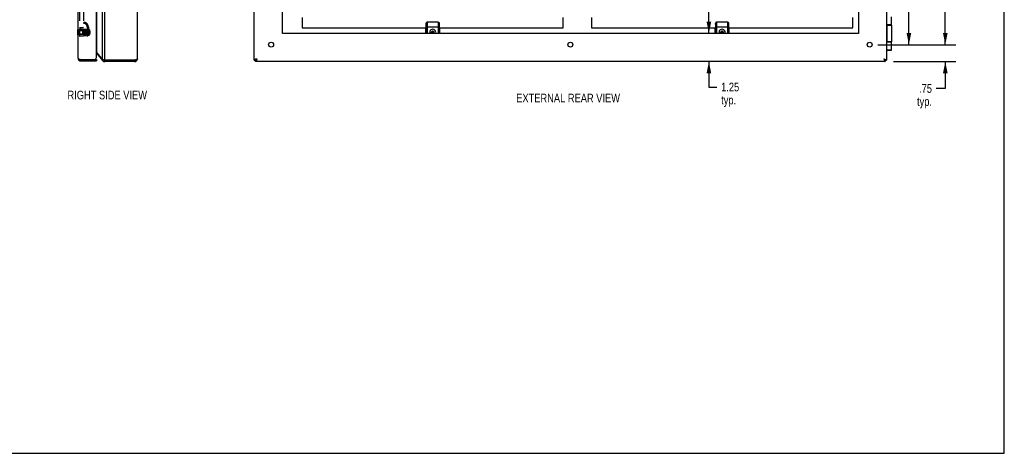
# Model space of a CAD drawing. Header units: inches. Extents: x 0 to 87.2, y 0 to 56.4.
# Tile 9 of 14: x 43.6 to 87.2, y 0 to 19.2. Entities that reach past the tile are written whole.
import ezdxf

# ---------------------------------------------------------------- set-up
doc = ezdxf.new("R2010")
doc.units = ezdxf.units.IN
doc.header["$LTSCALE"] = 4.794872
doc.header["$MEASUREMENT"] = 0
doc.linetypes.add('HIDDEN', pattern=[0.2, 0.1, -0.1])
doc.layers.get('0').update_dxf_attribs({"linetype": 'CONTINUOUS'})
for name, color, linetype in [('02___PRT_ALL_AXES', 7, 'CONTINUOUS'), ('06___PRT_ALL_SURFS', 7, 'CONTINUOUS'), ('DEFAULT_2', 8, 'HIDDEN'), ('DIMENSIONS', 7, 'CONTINUOUS')]:
    doc.layers.add(name, color=color, linetype=linetype)
doc.styles.get("Standard").update_dxf_attribs({"font": 'txt', "width": 0.8})
doc.dimstyles.new('DIMSTYLE_1', dxfattribs={"dimtxt": 0.384615, "dimasz": 0.512821, "dimexe": 0.09, "dimexo": 0.07, "dimgap": 0.0375, "dimtad": 0, "dimtih": 1, "dimtoh": 1, "dimzin": 4, "dimdsep": 46, "dimtxsty": 'Standard', "dimblk": '_FILLED', "dimblk1": '_FILLED', "dimblk2": '_FILLED', "dimcen": 0.09, "dimadec": 0, "dimazin": 0, "dimtfac": 1, "dimtofl": 0, "dimtmove": 0, "dimatfit": 3, "dimldrblk": '_FILLED', "dimfxl": 0, "dimtolj": 1, "dimtzin": 4, "dimarcsym": 0})

# ---------------------------------------------------------------- blocks, each defined once
blk = doc.blocks.new('_FILLED')
at = {"color": 0, "linetype": 'ByBlock'}
blk.add_solid([(0, 0), (-1, 0.2), (-1, -0.2)], dxfattribs=at)
blk = doc.blocks.new('*D3')
at = {"layer": 'DIMENSIONS', "color": 2, "linetype": 'Continuous'}
for p, q in [((81.578, 38.592), (85.029, 38.592)), ((84.567, 38.592), (84.567, 28.954)), ((84.567, 18.092), (84.567, 28.185)), ((81.687, 18.092), (85.029, 18.092))]:
    blk.add_line(p, q, dxfattribs=at)
at = {"layer": 'DIMENSIONS', "color": 2, "linetype": 'Continuous', "xscale": 0.5128205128, "yscale": 0.5128205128, "zscale": 0.5128205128}
for p, rotation in [((84.567, 38.592), 90), ((84.567, 18.092), 270)]:
    blk.add_blockref('_FILLED', p, dxfattribs=dict(at, rotation=rotation))
at = {"layer": 'DIMENSIONS', "color": 2, "linetype": 'Continuous', "insert": (84.567, 28.762), "char_height": 0.3846, "width": 1.53846, "attachment_point": 2, "line_spacing_factor": 0.9}
blk.add_mtext('20.50', dxfattribs=at)
blk = doc.blocks.new('*D4')
at = {"layer": 'DIMENSIONS', "color": 2, "linetype": 'Continuous'}
for p, q in [((84.567, 18.092), (84.567, 19.118)), ((81.578, 18.092), (85.029, 18.092)), ((82.268, 17.342), (85.029, 17.342)), ((84.567, 17.342), (84.567, 16.153)), ((84.567, 16.153), (84.17, 16.153))]:
    blk.add_line(p, q, dxfattribs=at)
at = {"layer": 'DIMENSIONS', "color": 2, "linetype": 'Continuous', "xscale": 0.5128205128, "yscale": 0.5128205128, "zscale": 0.5128205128}
for p, rotation in [((84.567, 18.092), 270), ((84.567, 17.342), 90)]:
    blk.add_blockref('_FILLED', p, dxfattribs=dict(at, rotation=rotation))
at = {"layer": 'DIMENSIONS', "color": 2, "linetype": 'Continuous', "insert": (83.978, 16.346), "char_height": 0.3846, "width": 1.23077, "attachment_point": 3, "line_spacing_factor": 0.9}
blk.add_mtext('.75\\Ptyp.', dxfattribs=at)
blk = doc.blocks.new('*D9')
at = {"layer": 'DIMENSIONS', "color": 2, "linetype": 'Continuous'}
for p, q in [((81.578, 28.342), (83.419, 28.342)), ((82.957, 28.342), (82.957, 23.602)), ((82.957, 18.092), (82.957, 22.832)), ((81.578, 18.092), (83.419, 18.092))]:
    blk.add_line(p, q, dxfattribs=at)
at = {"layer": 'DIMENSIONS', "color": 2, "linetype": 'Continuous', "xscale": 0.5128205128, "yscale": 0.5128205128, "zscale": 0.5128205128}
for p, rotation in [((82.957, 28.342), 90), ((82.957, 18.092), 270)]:
    blk.add_blockref('_FILLED', p, dxfattribs=dict(at, rotation=rotation))
at = {"layer": 'DIMENSIONS', "color": 2, "linetype": 'Continuous', "insert": (82.957, 23.409), "char_height": 0.3846, "width": 1.53846, "attachment_point": 2, "line_spacing_factor": 0.9}
blk.add_mtext('10.25', dxfattribs=at)
blk = doc.blocks.new('*D12')
at = {"layer": 'DIMENSIONS', "color": 2, "linetype": 'Continuous'}
for p, q in [((74.101, 38.092), (74.101, 28.727)), ((74.101, 18.592), (74.101, 26.804))]:
    blk.add_line(p, q, dxfattribs=at)
at = {"layer": 'DIMENSIONS', "color": 2, "linetype": 'Continuous', "xscale": 0.5128205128, "yscale": 0.5128205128, "zscale": 0.5128205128}
for p, rotation in [((74.101, 38.092), 90), ((74.101, 18.592), 270)]:
    blk.add_blockref('_FILLED', p, dxfattribs=dict(at, rotation=rotation))
at = {"layer": 'DIMENSIONS', "color": 2, "linetype": 'Continuous', "insert": (74.101, 28.534), "char_height": 0.3846, "width": 2.15385, "attachment_point": 2, "line_spacing_factor": 0.9}
blk.add_mtext('19.50\\PBACK\\POPENING', dxfattribs=at)
blk = doc.blocks.new('*D13')
at = {"layer": 'DIMENSIONS', "color": 2, "linetype": 'Continuous'}
for p, q in [((74.101, 18.592), (74.101, 19.618)), ((74.101, 17.342), (74.101, 16.218)), ((74.101, 16.218), (74.451, 16.218))]:
    blk.add_line(p, q, dxfattribs=at)
at = {"layer": 'DIMENSIONS', "color": 2, "linetype": 'Continuous', "xscale": 0.5128205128, "yscale": 0.5128205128, "zscale": 0.5128205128}
for p, rotation in [((74.101, 18.592), 270), ((74.101, 17.342), 90)]:
    blk.add_blockref('_FILLED', p, dxfattribs=dict(at, rotation=rotation))
at = {"layer": 'DIMENSIONS', "color": 2, "linetype": 'Continuous', "insert": (74.643, 16.41), "char_height": 0.3846, "width": 1.23077, "attachment_point": 1, "line_spacing_factor": 0.9}
blk.add_mtext('1.25\\Ptyp.', dxfattribs=at)

msp = doc.modelspace()

# ---------------------------------------------------------------- linework, layer by layer
at = {"color": 7, "linetype": 'Continuous'}
for p, q in [((87.1795, 0), (87.1795, 56.4103)), ((61.5631, 18.5921), (61.5631, 18.7899)), ((61.5731, 18.8421), (61.5668, 18.8357)), ((61.5771, 19.0308), (61.5771, 18.8461)), ((61.592, 18.8821), (62.1095, 18.8821)), ((61.592, 18.8821), (61.592, 18.5921)), ((61.6287, 19.0821), (61.6286, 19.0821)), ((62.1226, 19.0821), (61.6286, 19.0821)), ((61.6418, 18.5921), (61.6418, 18.8821)), ((62.1095, 18.8821), (62.1433, 18.8821)), ((62.1095, 18.8821), (62.1095, 18.5921)), ((62.1433, 18.8821), (62.1593, 18.8821)), ((62.1593, 18.8875), (62.1594, 18.8934)), ((62.1593, 18.5921), (62.1593, 18.8875)), ((62.1594, 18.8981), (62.1595, 18.9031)), ((62.1594, 18.8934), (62.1594, 18.8981)), ((62.1595, 18.9083), (62.1596, 18.9137)), ((62.1595, 18.9031), (62.1595, 18.9083)), ((62.1596, 18.9137), (62.1598, 18.9205)), ((62.1598, 18.9205), (62.1599, 18.9265)), ((62.1599, 18.9265), (62.1601, 18.9316)), ((62.1601, 18.9316), (62.1602, 18.9373)), ((62.1602, 18.9373), (62.1604, 18.9428)), ((62.1609, 18.954), (62.1612, 18.9588)), ((62.1609, 18.9542), (62.1609, 18.9542)), ((62.1612, 18.9588), (62.1614, 18.9638)), ((62.1614, 18.9638), (62.1617, 18.9678)), ((62.1617, 18.9678), (62.1619, 18.9714)), ((62.1619, 18.9714), (62.1622, 18.9751)), ((62.1622, 18.9751), (62.1624, 18.9788)), ((62.1624, 18.9788), (62.1627, 18.9824)), ((62.1627, 18.9824), (62.163, 18.9859)), ((62.163, 18.9859), (62.1633, 18.9893)), ((62.1633, 18.9893), (62.1636, 18.9926)), ((62.1636, 18.9926), (62.1638, 18.9948)), ((62.1741, 18.8461), (62.1741, 19.0308)), ((62.1881, 18.5921), (62.1881, 18.7899)), ((74.3756, 18.5921), (74.3756, 18.7899)), ((74.3856, 18.8421), (74.3793, 18.8357)), ((74.3896, 19.0308), (74.3896, 18.8461)), ((74.4045, 18.8821), (74.922, 18.8821)), ((74.4045, 18.8821), (74.4045, 18.5921)), ((74.9351, 19.0821), (74.4411, 19.0821)), ((74.4412, 19.0821), (74.4411, 19.0821)), ((74.4543, 18.5921), (74.4543, 18.8821)), ((74.922, 18.8821), (74.9558, 18.8821)), ((74.922, 18.8821), (74.922, 18.5921)), ((74.9558, 18.8821), (74.9718, 18.8821)), ((74.9718, 18.8875), (74.9719, 18.8934)), ((74.9718, 18.5921), (74.9718, 18.8875)), ((74.9719, 18.8981), (74.972, 18.9031)), ((74.9719, 18.8934), (74.9719, 18.8981)), ((74.972, 18.9083), (74.9721, 18.9137)), ((74.972, 18.9031), (74.972, 18.9083)), ((74.9721, 18.9137), (74.9723, 18.9205)), ((74.9723, 18.9205), (74.9724, 18.9265)), ((74.9724, 18.9265), (74.9726, 18.9316)), ((74.9726, 18.9316), (74.9727, 18.9373)), ((74.9727, 18.9373), (74.9729, 18.9428)), ((74.9734, 18.954), (74.9737, 18.9588)), ((74.9734, 18.9542), (74.9734, 18.9542)), ((74.9737, 18.9588), (74.9739, 18.9638)), ((74.9739, 18.9638), (74.9742, 18.9678)), ((74.9742, 18.9678), (74.9744, 18.9714)), ((74.9744, 18.9714), (74.9747, 18.9751)), ((74.9747, 18.9751), (74.9749, 18.9788)), ((74.9749, 18.9788), (74.9752, 18.9824)), ((74.9752, 18.9824), (74.9755, 18.9859)), ((74.9755, 18.9859), (74.9758, 18.9893)), ((74.9758, 18.9893), (74.9761, 18.9926)), ((74.9761, 18.9926), (74.9763, 18.9948)), ((74.9866, 18.8461), (74.9866, 19.0308)), ((75.0006, 18.5921), (75.0006, 18.7899)), ((82.1892, 18.9671), (81.9695, 18.9671)), ((81.9695, 18.9621), (82.1892, 18.9621)), ((81.9739, 18.2221), (81.9739, 18.9621)), ((61.8756, 18.693), (61.8337, 18.6688)), ((61.8337, 18.6688), (61.9176, 18.6204)), ((61.8337, 18.6688), (61.8337, 18.6204)), ((61.8337, 18.6204), (61.9176, 18.6688)), ((61.8337, 18.6204), (61.8756, 18.5962)), ((61.8756, 18.6902), (61.8361, 18.6674)), ((61.8361, 18.6674), (61.8361, 18.6217)), ((61.8361, 18.6217), (61.8756, 18.5989)), ((61.9176, 18.6688), (61.8756, 18.693)), ((61.8756, 18.5962), (61.8756, 18.693)), ((61.9152, 18.6674), (61.8756, 18.6902)), ((61.8756, 18.5989), (61.9152, 18.6217)), ((61.8756, 18.5962), (61.9176, 18.6204)), ((61.9152, 18.6217), (61.9152, 18.6674)), ((61.9176, 18.6204), (61.9176, 18.6688)), ((74.6881, 18.693), (74.6462, 18.6688)), ((74.6462, 18.6688), (74.7301, 18.6204)), ((74.6462, 18.6688), (74.6462, 18.6204)), ((74.6462, 18.6204), (74.7301, 18.6688)), ((74.6462, 18.6204), (74.6881, 18.5962)), ((74.6881, 18.6902), (74.6486, 18.6674)), ((74.6486, 18.6674), (74.6486, 18.6217)), ((74.6486, 18.6217), (74.6881, 18.5989)), ((74.7301, 18.6688), (74.6881, 18.693)), ((74.6881, 18.5962), (74.6881, 18.693)), ((74.7277, 18.6674), (74.6881, 18.6902)), ((74.6881, 18.5989), (74.7277, 18.6217)), ((74.6881, 18.5962), (74.7301, 18.6204)), ((74.7277, 18.6217), (74.7277, 18.6674)), ((74.7301, 18.6204), (74.7301, 18.6688)), ((82.1892, 18.2221), (81.9695, 18.2221)), ((81.9695, 18.2171), (82.1892, 18.2171)), ((47, 17.6983), (47.019, 17.7142)), ((54.0895, 17.4621), (54.0509, 17.4235)), ((81.888, 17.4235), (81.8495, 17.4621)), ((81.9695, 17.8621), (82.1892, 17.8621)), ((81.9695, 17.8421), (82.1692, 17.8421)), ((46.2929, 17.4321), (46.9829, 17.4321)), ((46.2929, 17.3721), (46.2929, 17.4321)), ((46.8929, 17.4321), (46.8929, 17.3721)), ((46.9829, 17.4321), (46.9829, 17.3721)), ((47.263, 17.3849), (47.2979, 17.4142)), ((47.3549, 17.3421), (47.3549, 17.4021)), ((48.6789, 17.3421), (48.6789, 17.4021)), ((53.9695, 17.4021), (54.0295, 17.4021)), ((53.9994, 17.4021), (53.9994, 17.3721)), ((54.0295, 17.3421), (54.0295, 17.4021)), ((54.0509, 17.4235), (54.0509, 17.4354)), ((54.0628, 17.4235), (54.0509, 17.4235)), ((81.888, 17.4235), (81.8761, 17.4235)), ((81.888, 17.4354), (81.888, 17.4235)), ((81.9695, 17.4021), (81.9095, 17.4021)), ((81.9095, 17.3421), (81.9095, 17.4021)), ((81.9394, 17.4021), (81.9394, 17.3721)), ((0, 0), (87.1795, 0))]:
    msp.add_line(p, q, dxfattribs=at)
at = {"color": 3, "linetype": 'Continuous'}
for p, q in [((47.263, 17.4235), (47.263, 39.2606)), ((47.3549, 17.4021), (47.3549, 39.2821)), ((53.9695, 17.4021), (53.9695, 39.2821)), ((81.9695, 39.2821), (81.9695, 17.4021)), ((46.1729, 17.4921), (46.1729, 39.1921)), ((46.9829, 17.5221), (46.9829, 39.1621)), ((47, 17.7369), (47, 38.9473)), ((48.7989, 17.4621), (48.7989, 39.2221)), ((56.0944, 19.2936), (56.0944, 18.8421)), ((67.6569, 18.8421), (67.6569, 19.2936)), ((68.9069, 19.2936), (68.9069, 18.8421)), ((80.4694, 18.8421), (80.4694, 19.2936)), ((56.0944, 18.8421), (61.5771, 18.8421)), ((62.1741, 18.8421), (67.6569, 18.8421)), ((68.9069, 18.8421), (74.3896, 18.8421)), ((74.9866, 18.8421), (80.4694, 18.8421)), ((46.2772, 17.4371), (46.9225, 17.4371)), ((47, 17.7369), (47.263, 17.4235)), ((47, 17.6983), (47.263, 17.3849)), ((46.2929, 17.3721), (46.9829, 17.3721)), ((47.34, 17.4051), (47.3314, 17.4069)), ((47.3549, 17.4021), (47.34, 17.4051)), ((48.6789, 17.4021), (47.3549, 17.4021)), ((48.6789, 17.3421), (47.3549, 17.3421)), ((54.0295, 17.3721), (53.9994, 17.3721)), ((81.9095, 17.3421), (54.0295, 17.3421)), ((81.9394, 17.3721), (81.9095, 17.3721))]:
    msp.add_line(p, q, dxfattribs=at)
at = {"color": 7, "linetype": 'Continuous'}
for points in [[(61.5631, 18.7899), (61.5632, 18.7956), (61.5633, 18.8012), (61.5634, 18.8066), (61.5636, 18.8117), (61.5639, 18.8165), (61.5642, 18.821)], [(61.5642, 18.821), (61.5646, 18.8249), (61.565, 18.8283), (61.5654, 18.8312), (61.5658, 18.8334), (61.5663, 18.8349), (61.5668, 18.8357)], [(61.5888, 19.063), (61.5869, 19.0606), (61.5827, 19.0538), (61.5797, 19.0463), (61.5778, 19.0387), (61.5771, 19.0308)], [(61.592, 18.8821), (61.5916, 18.9147), (61.5908, 18.9444), (61.5894, 18.9715), (61.5875, 18.9947), (61.5853, 19.0128), (61.5827, 19.0253), (61.58, 19.0312), (61.5771, 19.0308)], [(61.6287, 19.0821), (61.6146, 19.08), (61.6018, 19.0744), (61.5914, 19.0661), (61.5888, 19.063)], [(61.6379, 19.0235), (61.6365, 19.0421), (61.6349, 19.0576), (61.6332, 19.0697), (61.6314, 19.0777), (61.6295, 19.0816), (61.6287, 19.0821)], [(61.6418, 18.8821), (61.6416, 18.9082), (61.6413, 18.9339), (61.6408, 18.9587), (61.64, 18.9822), (61.6391, 19.0039), (61.6379, 19.0235)], [(62.1134, 19.0235), (62.1122, 19.004), (62.1113, 18.9826), (62.1105, 18.9598), (62.11, 18.9355), (62.1097, 18.9094), (62.1096, 18.8821)], [(62.1226, 19.0821), (62.1218, 19.0817), (62.12, 19.078), (62.1182, 19.0702), (62.1165, 19.0583), (62.1149, 19.0426), (62.1134, 19.0235)], [(62.1623, 19.0634), (62.1597, 19.0663), (62.1494, 19.0745), (62.1366, 19.0801), (62.1226, 19.082)], [(62.1604, 18.9428), (62.1608, 18.9511), (62.1609, 18.9524), (62.1609, 18.954)], [(62.1609, 18.954), (62.1609, 18.954), (62.1609, 18.954)], [(62.1741, 19.0308), (62.1735, 19.0387), (62.1717, 19.0463), (62.1686, 19.0537), (62.1645, 19.0606), (62.1623, 19.0634)], [(62.1638, 18.9948), (62.1642, 18.9984), (62.1644, 19.0002), (62.1646, 19.002), (62.1648, 19.0037), (62.165, 19.0054), (62.1652, 19.0071), (62.1654, 19.0088), (62.1657, 19.0105), (62.1659, 19.0121), (62.1661, 19.0136), (62.1664, 19.0152), (62.1667, 19.0167), (62.1669, 19.0181), (62.1672, 19.0195), (62.1675, 19.0208), (62.1677, 19.0221), (62.168, 19.0233), (62.1683, 19.0245), (62.1686, 19.0256), (62.1688, 19.0261)], [(62.1688, 19.0261), (62.169, 19.0269), (62.1692, 19.0273), (62.1693, 19.0277), (62.1694, 19.0281), (62.1696, 19.0284), (62.1697, 19.0288), (62.1698, 19.0291), (62.17, 19.0294), (62.1701, 19.0297), (62.1703, 19.03), (62.1704, 19.0302), (62.1705, 19.0305), (62.1707, 19.0307), (62.1708, 19.0309), (62.1709, 19.0311), (62.1711, 19.0312), (62.1712, 19.0314), (62.1714, 19.0315), (62.1714, 19.0316), (62.1715, 19.0317)], [(62.1715, 19.0317), (62.1716, 19.0317), (62.1717, 19.0318), (62.1717, 19.0318), (62.1718, 19.0319), (62.1719, 19.0319), (62.1719, 19.0319), (62.172, 19.032), (62.1721, 19.032), (62.1721, 19.032), (62.1722, 19.032), (62.1723, 19.0321), (62.1724, 19.0321), (62.1724, 19.0321), (62.1725, 19.0321), (62.1726, 19.0321), (62.1727, 19.032), (62.1728, 19.032), (62.1728, 19.032), (62.1729, 19.032), (62.173, 19.0319), (62.173, 19.0319), (62.173, 19.0319), (62.173, 19.0319)], [(62.173, 19.0319), (62.173, 19.0319), (62.1731, 19.0319), (62.1731, 19.0319), (62.1731, 19.0319), (62.1732, 19.0318), (62.1734, 19.0316), (62.1738, 19.0313), (62.1741, 19.0308)], [(74.3756, 18.7899), (74.3757, 18.7956), (74.3758, 18.8012), (74.3759, 18.8066), (74.3761, 18.8117), (74.3764, 18.8165), (74.3767, 18.821)], [(74.3767, 18.821), (74.3771, 18.8249), (74.3775, 18.8283), (74.3779, 18.8312), (74.3783, 18.8334), (74.3788, 18.8349), (74.3793, 18.8357)], [(74.4013, 19.063), (74.3994, 19.0606), (74.3952, 19.0538), (74.3922, 19.0463), (74.3903, 19.0387), (74.3896, 19.0308)], [(74.4045, 18.8821), (74.4041, 18.9147), (74.4033, 18.9444), (74.4019, 18.9715), (74.4, 18.9947), (74.3978, 19.0128), (74.3952, 19.0253), (74.3925, 19.0312), (74.3896, 19.0308)], [(74.4412, 19.0821), (74.4271, 19.08), (74.4143, 19.0744), (74.4039, 19.0661), (74.4013, 19.063)], [(74.4504, 19.0235), (74.449, 19.0421), (74.4474, 19.0576), (74.4457, 19.0697), (74.4439, 19.0777), (74.442, 19.0816), (74.4412, 19.0821)], [(74.4543, 18.8821), (74.4541, 18.9082), (74.4538, 18.9339), (74.4533, 18.9587), (74.4525, 18.9822), (74.4516, 19.0039), (74.4504, 19.0235)], [(74.9259, 19.0235), (74.9247, 19.004), (74.9238, 18.9826), (74.923, 18.9598), (74.9225, 18.9355), (74.9222, 18.9094), (74.9221, 18.8821)], [(74.9351, 19.0821), (74.9343, 19.0817), (74.9325, 19.078), (74.9307, 19.0702), (74.929, 19.0583), (74.9274, 19.0426), (74.9259, 19.0235)], [(74.9748, 19.0634), (74.9722, 19.0663), (74.9619, 19.0745), (74.9491, 19.0801), (74.9351, 19.082)], [(74.9729, 18.9428), (74.9733, 18.9511), (74.9734, 18.9524), (74.9734, 18.954)], [(74.9734, 18.954), (74.9734, 18.954), (74.9734, 18.954)], [(74.9866, 19.0308), (74.986, 19.0387), (74.9842, 19.0463), (74.9811, 19.0537), (74.977, 19.0606), (74.9748, 19.0634)], [(74.9763, 18.9948), (74.9767, 18.9984), (74.9769, 19.0002), (74.9771, 19.002), (74.9773, 19.0037), (74.9775, 19.0054), (74.9777, 19.0071), (74.9779, 19.0088), (74.9782, 19.0105), (74.9784, 19.0121), (74.9786, 19.0136), (74.9789, 19.0152), (74.9792, 19.0167), (74.9794, 19.0181), (74.9797, 19.0195), (74.98, 19.0208), (74.9802, 19.0221), (74.9805, 19.0233), (74.9808, 19.0245), (74.9811, 19.0256), (74.9813, 19.0261)], [(74.9813, 19.0261), (74.9815, 19.0269), (74.9817, 19.0273), (74.9818, 19.0277), (74.9819, 19.0281), (74.9821, 19.0284), (74.9822, 19.0288), (74.9823, 19.0291), (74.9825, 19.0294), (74.9826, 19.0297), (74.9828, 19.03), (74.9829, 19.0302), (74.983, 19.0305), (74.9832, 19.0307), (74.9833, 19.0309), (74.9834, 19.0311), (74.9836, 19.0312), (74.9837, 19.0314), (74.9839, 19.0315), (74.9839, 19.0316), (74.984, 19.0317)], [(74.984, 19.0317), (74.9841, 19.0317), (74.9842, 19.0318), (74.9842, 19.0318), (74.9843, 19.0319), (74.9844, 19.0319), (74.9844, 19.0319), (74.9845, 19.032), (74.9846, 19.032), (74.9846, 19.032), (74.9847, 19.032), (74.9848, 19.0321), (74.9849, 19.0321), (74.9849, 19.0321), (74.985, 19.0321), (74.9851, 19.0321), (74.9852, 19.032), (74.9853, 19.032), (74.9853, 19.032), (74.9854, 19.032), (74.9855, 19.0319), (74.9855, 19.0319), (74.9855, 19.0319), (74.9855, 19.0319)], [(74.9855, 19.0319), (74.9855, 19.0319), (74.9856, 19.0319), (74.9856, 19.0319), (74.9856, 19.0319), (74.9857, 19.0318), (74.9859, 19.0316), (74.9863, 19.0313), (74.9866, 19.0308)], [(54.0895, 17.4621), (54.0865, 17.4574), (54.0835, 17.4527), (54.0805, 17.4481), (54.0775, 17.4435), (54.0745, 17.4391), (54.0715, 17.4348), (54.0685, 17.4307), (54.0655, 17.4268), (54.0625, 17.4231), (54.0595, 17.4196), (54.0565, 17.4164), (54.0535, 17.4135), (54.0505, 17.4109), (54.0475, 17.4086), (54.0445, 17.4066), (54.0415, 17.405), (54.0385, 17.4037), (54.0355, 17.4028), (54.0325, 17.4022), (54.0295, 17.4021)], [(54.0895, 17.4621), (54.0848, 17.4591), (54.0801, 17.4561), (54.0755, 17.4531), (54.0709, 17.4501), (54.0665, 17.4471), (54.0622, 17.4441), (54.0581, 17.4411), (54.0542, 17.4381), (54.0505, 17.4351), (54.047, 17.4321), (54.0438, 17.4291), (54.0409, 17.4261), (54.0383, 17.4231), (54.036, 17.4201), (54.034, 17.4171), (54.0324, 17.4141), (54.0311, 17.4111), (54.0302, 17.4081), (54.0297, 17.4051), (54.0295, 17.4021)], [(81.8495, 17.4621), (81.8542, 17.4591), (81.8588, 17.4561), (81.8635, 17.4531), (81.868, 17.4501), (81.8724, 17.4471), (81.8767, 17.4441), (81.8808, 17.4411), (81.8847, 17.4381), (81.8884, 17.4351), (81.8919, 17.4321), (81.8951, 17.4291), (81.898, 17.4261), (81.9006, 17.4231), (81.9029, 17.4201), (81.9049, 17.4171), (81.9065, 17.4141), (81.9078, 17.4111), (81.9087, 17.4081), (81.9093, 17.4051), (81.9095, 17.4021)], [(81.8495, 17.4621), (81.8525, 17.4574), (81.8555, 17.4527), (81.8585, 17.4481), (81.8615, 17.4435), (81.8645, 17.4391), (81.8675, 17.4348), (81.8705, 17.4307), (81.8735, 17.4268), (81.8765, 17.4231), (81.8795, 17.4196), (81.8825, 17.4164), (81.8855, 17.4135), (81.8885, 17.4109), (81.8915, 17.4086), (81.8945, 17.4066), (81.8975, 17.405), (81.9005, 17.4037), (81.9035, 17.4028), (81.9065, 17.4022), (81.9095, 17.4021)], [(54.0295, 17.4021), (54.0296, 17.4039), (54.0301, 17.4056), (54.0309, 17.4074), (54.032, 17.4092), (54.0334, 17.411), (54.0351, 17.4128), (54.0371, 17.4146), (54.0393, 17.4164), (54.0419, 17.4181), (54.0446, 17.4199), (54.0477, 17.4217), (54.0509, 17.4235)], [(54.0295, 17.4021), (54.0313, 17.4022), (54.033, 17.4027), (54.0348, 17.4035), (54.0366, 17.4046), (54.0384, 17.406), (54.0402, 17.4077), (54.042, 17.4097), (54.0438, 17.4119), (54.0455, 17.4145), (54.0473, 17.4172), (54.0491, 17.4203), (54.0509, 17.4235)], [(81.9095, 17.4021), (81.9077, 17.4022), (81.9059, 17.4027), (81.9041, 17.4035), (81.9023, 17.4046), (81.9005, 17.406), (81.8988, 17.4077), (81.897, 17.4097), (81.8952, 17.4119), (81.8934, 17.4145), (81.8916, 17.4172), (81.8898, 17.4203), (81.888, 17.4235)], [(81.9095, 17.4021), (81.9093, 17.4039), (81.9088, 17.4056), (81.908, 17.4074), (81.907, 17.4092), (81.9055, 17.411), (81.9038, 17.4128), (81.9019, 17.4146), (81.8996, 17.4164), (81.8971, 17.4181), (81.8943, 17.4199), (81.8913, 17.4217), (81.888, 17.4235)]]:
    msp.add_lwpolyline(points, dxfattribs=at)
at = {"color": 3, "linetype": 'Continuous'}
for points in [[(46.1729, 17.4921), (46.1731, 17.4898), (46.1737, 17.4875), (46.1748, 17.4852), (46.1763, 17.4829), (46.1782, 17.4806), (46.1806, 17.4783), (46.1833, 17.476), (46.1864, 17.4737), (46.19, 17.4714), (46.1938, 17.4692), (46.1981, 17.4669), (46.2027, 17.4646), (46.2076, 17.4623), (46.2128, 17.46), (46.2183, 17.4577), (46.2241, 17.4554), (46.2301, 17.4531), (46.2363, 17.4508), (46.2428, 17.4485), (46.2494, 17.4462), (46.2562, 17.4439)], [(46.2562, 17.4439), (46.2631, 17.4416), (46.2701, 17.4394), (46.2772, 17.4371)], [(46.9829, 17.7551), (46.9841, 17.754), (46.9885, 17.7497), (46.9926, 17.7454), (46.9965, 17.7411), (47, 17.7369)], [(48.7989, 17.4621), (48.7987, 17.4596), (48.7979, 17.4571), (48.7966, 17.4546), (48.7949, 17.4521), (48.7926, 17.4496), (48.7898, 17.447), (48.7865, 17.4446), (48.7829, 17.4421), (48.7787, 17.4396), (48.7742, 17.4371), (48.7692, 17.4346), (48.7638, 17.4321), (48.758, 17.4296), (48.7519, 17.427), (48.7456, 17.4246), (48.7389, 17.4221), (48.732, 17.4196), (48.7249, 17.4171), (48.7175, 17.4146), (48.71, 17.4121), (48.7023, 17.4096), (48.6945, 17.407), (48.6867, 17.4046), (48.6789, 17.4021)], [(54.0895, 17.4621), (54.0817, 17.4596), (54.0739, 17.4571), (54.0661, 17.4546), (54.0584, 17.4521), (54.0509, 17.4496), (54.0435, 17.447), (54.0364, 17.4446), (54.0295, 17.4421), (54.0228, 17.4396), (54.0165, 17.4371), (54.0104, 17.4346), (54.0046, 17.4321), (53.9992, 17.4296), (53.9942, 17.427), (53.9897, 17.4246), (53.9855, 17.4221), (53.9819, 17.4196), (53.9786, 17.4171), (53.9759, 17.4146), (53.9736, 17.4121), (53.9718, 17.4096), (53.9705, 17.407), (53.9697, 17.4046), (53.9695, 17.4021)], [(54.0895, 17.4621), (54.087, 17.4543), (54.0845, 17.4465), (54.082, 17.4387), (54.0795, 17.431), (54.077, 17.4235), (54.0745, 17.4161), (54.072, 17.409), (54.0695, 17.4021), (54.067, 17.3954), (54.0645, 17.3891), (54.062, 17.383), (54.0595, 17.3772), (54.057, 17.3718), (54.0545, 17.3668), (54.052, 17.3623), (54.0495, 17.3581), (54.047, 17.3545), (54.0445, 17.3512), (54.042, 17.3484), (54.0395, 17.3462), (54.037, 17.3444), (54.0345, 17.3431), (54.032, 17.3423), (54.0295, 17.3421)], [(81.8495, 17.4621), (81.8573, 17.4596), (81.8651, 17.4571), (81.8728, 17.4546), (81.8805, 17.4521), (81.8881, 17.4496), (81.8954, 17.447), (81.9026, 17.4446), (81.9095, 17.4421), (81.9161, 17.4396), (81.9225, 17.4371), (81.9286, 17.4346), (81.9343, 17.4321), (81.9397, 17.4296), (81.9447, 17.427), (81.9493, 17.4246), (81.9534, 17.4221), (81.9571, 17.4196), (81.9603, 17.4171), (81.9631, 17.4146), (81.9654, 17.4121), (81.9672, 17.4096), (81.9685, 17.407), (81.9692, 17.4046), (81.9695, 17.4021)], [(81.8495, 17.4621), (81.852, 17.4543), (81.8545, 17.4465), (81.857, 17.4387), (81.8595, 17.431), (81.862, 17.4235), (81.8645, 17.4161), (81.867, 17.409), (81.8695, 17.4021), (81.872, 17.3954), (81.8744, 17.3891), (81.877, 17.383), (81.8795, 17.3772), (81.882, 17.3718), (81.8845, 17.3668), (81.887, 17.3623), (81.8895, 17.3581), (81.892, 17.3545), (81.8945, 17.3512), (81.897, 17.3484), (81.8995, 17.3462), (81.902, 17.3444), (81.9045, 17.3431), (81.907, 17.3423), (81.9095, 17.3421)], [(47.3314, 17.4069), (47.3253, 17.4082), (47.3181, 17.4097), (47.3111, 17.4112), (47.3042, 17.4128), (47.2975, 17.4143), (47.291, 17.4158), (47.2849, 17.4174), (47.2789, 17.4189), (47.2733, 17.4204), (47.2679, 17.422), (47.263, 17.4235)]]:
    msp.add_lwpolyline(points, dxfattribs=at)
at = {"color": 7, "linetype": 'Continuous'}
for centre in [(61.8756, 18.6446), (74.6881, 18.6446)]:
    msp.add_circle(centre, 0.0514, dxfattribs=at)
for centre, radius, start, end in [((61.8756, 18.6446), 0.131, 336.37282, 203.62718), ((74.6881, 18.6446), 0.131, 336.37282, 203.62718), ((46.2929, 17.4921), 0.06, 234.28221, 270), ((82.1692, 17.8621), 0.02, 270, 360), ((47.3549, 17.4621), 0.06, 246.8969, 270), ((48.6789, 17.4621), 0.06, 270, 305.80143)]:
    msp.add_arc(centre, radius, start, end, dxfattribs=at)
at = {"color": 3, "linetype": 'Continuous'}
for centre, radius, start, end in [((46.2929, 17.4921), 0.12, 180, 270), ((46.8929, 17.5221), 0.09, 289.18814, 360), ((46.9541, 17.6597), 0.06, 40, 61.27344), ((48.6789, 17.4621), 0.12, 270, 360), ((47.3549, 17.4621), 0.12, 220, 270)]:
    msp.add_arc(centre, radius, start, end, dxfattribs=at)
at = {"color": 7, "linetype": 'Continuous'}
for centre in [(62.1841, 18.7899), (74.9966, 18.7899)]:
    msp.add_ellipse(centre, major_axis=(0, 0.046), ratio=0.0874887, start_param=-1.5707963, end_param=-0.0872665, dxfattribs=at)
at = {"layer": '02___PRT_ALL_AXES', "color": 3, "linetype": 'Continuous'}
for p, q in [((55.2195, 18.5921), (55.2195, 38.0921)), ((80.7195, 38.0921), (80.7195, 18.5921)), ((80.7195, 18.5921), (55.2195, 18.5921))]:
    msp.add_line(p, q, dxfattribs=at)
at = {"layer": '02___PRT_ALL_AXES', "color": 7, "linetype": 'Continuous'}
for p, q in [((82.1892, 18.9671), (82.1892, 19.3221)), ((81.9743, 18.9621), (81.9743, 18.2221)), ((82.1097, 18.9671), (82.1097, 18.9621)), ((82.1892, 18.9621), (82.1892, 18.2221)), ((82.1097, 18.2221), (82.1097, 18.2171)), ((82.1892, 17.8621), (82.1892, 18.2171))]:
    msp.add_line(p, q, dxfattribs=at)
at = {"layer": '02___PRT_ALL_AXES', "color": 3, "linetype": 'Continuous'}
for centre in [(54.7195, 18.0921), (67.9695, 18.0921), (81.2195, 18.0921)]:
    msp.add_circle(centre, 0.109, dxfattribs=at)
at = {"layer": '06___PRT_ALL_SURFS', "color": 7, "linetype": 'Continuous'}
for p, q in [((46.1679, 18.7696), (46.1729, 18.7696)), ((46.1679, 18.5196), (46.1679, 18.7696)), ((46.1679, 18.6446), (46.1729, 18.6446)), ((46.1679, 18.5196), (46.1729, 18.5196))]:
    msp.add_line(p, q, dxfattribs=at)
at = {"layer": '06___PRT_ALL_SURFS', "color": 8, "linetype": 'HIDDEN'}
for p, q in [((46.1729, 18.7696), (46.1889, 18.7696)), ((46.1889, 18.5196), (46.1889, 18.7696)), ((46.1729, 18.6446), (46.1889, 18.6446)), ((46.1729, 18.5196), (46.1889, 18.5196))]:
    msp.add_line(p, q, dxfattribs=at)
at = {"layer": 'DEFAULT_2', "color": 8, "linetype": 'HIDDEN'}
for p, q in [((46.2329, 37.8421), (46.2329, 18.8421)), ((46.4139, 37.8421), (46.4139, 18.8421)), ((46.1889, 18.7506), (46.4804, 18.7506)), ((46.4139, 18.8421), (46.2329, 18.8421)), ((46.2539, 18.4571), (46.2539, 18.7899)), ((46.5349, 18.7571), (46.2539, 18.7595)), ((46.4139, 18.8461), (46.2959, 18.8357)), ((46.4266, 19.0319), (46.4263, 19.0319)), ((46.4272, 19.0319), (46.4266, 19.0319)), ((46.4267, 19.0319), (46.4267, 19.0319)), ((46.4278, 19.032), (46.4272, 19.0319)), ((46.4804, 18.5386), (46.4804, 18.7506)), ((46.5349, 18.5321), (46.5349, 18.7571)), ((46.5626, 18.9581), (46.5621, 18.9588)), ((46.5648, 18.9541), (46.5648, 18.9542)), ((46.5652, 18.9534), (46.5648, 18.954)), ((46.5832, 18.8834), (46.5832, 18.5357)), ((46.6289, 18.8821), (46.5832, 18.8821)), ((46.6289, 18.8821), (46.6289, 18.5136)), ((46.6289, 18.7756), (46.6439, 18.7756)), ((46.6439, 18.7756), (46.6439, 18.5136)), ((46.1889, 18.5386), (46.4804, 18.5386)), ((46.2304, 18.7136), (46.6189, 18.7136)), ((46.2304, 18.7136), (46.2304, 18.5756)), ((46.2304, 18.5756), (46.6189, 18.5756)), ((46.5832, 18.5357), (46.2539, 18.5069)), ((46.5349, 18.5321), (46.2539, 18.5296)), ((46.5832, 18.4859), (46.2539, 18.4571)), ((46.3789, 18.6998), (46.3927, 18.7136)), ((46.3789, 18.5894), (46.3789, 18.6998)), ((46.3789, 18.5894), (46.3927, 18.5756)), ((46.3927, 18.7136), (46.3927, 18.5756)), ((46.4704, 18.7136), (46.4804, 18.7236)), ((46.4704, 18.7136), (46.4704, 18.5756)), ((46.4704, 18.5756), (46.4804, 18.5656)), ((46.5349, 18.7226), (46.6289, 18.7226)), ((46.5349, 18.5666), (46.6289, 18.5666)), ((46.6289, 18.5357), (46.5832, 18.5357)), ((46.6189, 18.7136), (46.6189, 18.5756)), ((46.6289, 18.5136), (46.6439, 18.5136)), ((46.6579, 18.6902), (46.6995, 18.6902)), ((46.6579, 18.6902), (46.6579, 18.5989)), ((46.6579, 18.6674), (46.6995, 18.6674)), ((46.6579, 18.6217), (46.6995, 18.6217)), ((46.6579, 18.5989), (46.6995, 18.5989)), ((46.6995, 18.6902), (46.6995, 18.5989)), ((46.6996, 18.6217), (46.6995, 18.6217)), ((46.7, 18.6217), (46.6999, 18.6217)), ((46.7001, 18.6217), (46.7, 18.6217)), ((46.7005, 18.6216), (46.7004, 18.6216)), ((46.701, 18.6214), (46.7009, 18.6215)), ((46.7015, 18.6211), (46.7014, 18.6212)), ((46.7015, 18.6211), (46.7015, 18.6211)), ((46.7019, 18.696), (46.7019, 18.5931)), ((46.7019, 18.6204), (46.7019, 18.6204))]:
    msp.add_line(p, q, dxfattribs=at)
for points in [[(46.4263, 19.0319), (46.4263, 19.0319), (46.4258, 19.0319), (46.4243, 19.0318), (46.4218, 19.0316), (46.4183, 19.0313), (46.4139, 19.0308)], [(46.5832, 18.8821), (46.5794, 18.9147), (46.5697, 18.9444), (46.5536, 18.9715), (46.5323, 18.9947), (46.5066, 19.0128), (46.4776, 19.0253), (46.4469, 19.0312), (46.4139, 19.0308)], [(46.4449, 19.0316), (46.4437, 19.0317), (46.443, 19.0317), (46.4423, 19.0318), (46.4416, 19.0318), (46.4408, 19.0319), (46.4401, 19.0319), (46.4393, 19.0319), (46.4385, 19.032), (46.4377, 19.032), (46.4369, 19.032), (46.436, 19.032), (46.4352, 19.0321), (46.4343, 19.0321), (46.4334, 19.0321), (46.4325, 19.0321), (46.4316, 19.0321), (46.4307, 19.032), (46.4298, 19.032), (46.4278, 19.032)], [(46.4723, 19.0269), (46.4708, 19.0273), (46.4692, 19.0277), (46.4677, 19.0281), (46.4661, 19.0284), (46.4646, 19.0288), (46.463, 19.0291), (46.4615, 19.0294), (46.4599, 19.0297), (46.4583, 19.03), (46.4568, 19.0302), (46.4552, 19.0305), (46.4536, 19.0307), (46.452, 19.0309), (46.4504, 19.0311), (46.4489, 19.0312), (46.4472, 19.0314), (46.4457, 19.0315), (46.4449, 19.0316)], [(46.5543, 18.9706), (46.5538, 18.9714), (46.5529, 18.9726), (46.5518, 18.9739), (46.5509, 18.9751), (46.5499, 18.9764), (46.5489, 18.9776), (46.5478, 18.9788), (46.5468, 18.9801), (46.5458, 18.9813), (46.5447, 18.9824), (46.5436, 18.9836), (46.5425, 18.9848), (46.5414, 18.9859), (46.5403, 18.9871), (46.5392, 18.9882), (46.5381, 18.9893), (46.5369, 18.9905), (46.5358, 18.9916), (46.5346, 18.9926), (46.5335, 18.9936), (46.5322, 18.9948), (46.5302, 18.9965), (46.5279, 18.9984), (46.5257, 19.0002), (46.5234, 19.002), (46.521, 19.0037), (46.5186, 19.0054), (46.516, 19.0071), (46.5134, 19.0088), (46.5108, 19.0105), (46.5081, 19.0121), (46.5053, 19.0136), (46.5024, 19.0152), (46.4994, 19.0167), (46.4964, 19.0181), (46.4934, 19.0195), (46.4902, 19.0208), (46.487, 19.0221), (46.4837, 19.0233), (46.4801, 19.0245), (46.4769, 19.0256), (46.4752, 19.0261), (46.4723, 19.0269)], [(46.5621, 18.9588), (46.5615, 18.9599), (46.5611, 18.9605), (46.5607, 18.9612), (46.5603, 18.9618), (46.5599, 18.9625), (46.5595, 18.9631), (46.559, 18.9638), (46.5586, 18.9644), (46.5582, 18.9651), (46.5577, 18.9658), (46.5572, 18.9665), (46.5568, 18.9671), (46.5563, 18.9678), (46.5558, 18.9685), (46.5553, 18.9692), (46.5543, 18.9706)], [(46.5648, 18.9542), (46.5648, 18.9542), (46.5645, 18.9546), (46.5626, 18.9581)], [(46.5648, 18.954), (46.5648, 18.954), (46.5648, 18.954)], [(46.5832, 18.8834), (46.5832, 18.8847), (46.5832, 18.8861), (46.5831, 18.8875), (46.5831, 18.8889), (46.583, 18.8904), (46.5829, 18.8919), (46.5828, 18.8934), (46.5827, 18.895), (46.5825, 18.8965), (46.5824, 18.8981), (46.5822, 18.8998), (46.582, 18.9014), (46.5818, 18.9031), (46.5815, 18.9048), (46.5812, 18.9065), (46.5809, 18.9083), (46.5806, 18.9101), (46.5803, 18.9118), (46.5799, 18.9137), (46.5793, 18.916), (46.5788, 18.9183), (46.5782, 18.9205), (46.5777, 18.9226), (46.5771, 18.9246), (46.5765, 18.9265), (46.5759, 18.9283), (46.5754, 18.93), (46.5748, 18.9316), (46.5743, 18.9332), (46.5737, 18.9346), (46.5732, 18.936), (46.5727, 18.9373), (46.5722, 18.9385), (46.5718, 18.9396), (46.5713, 18.9406), (46.5709, 18.9416), (46.5706, 18.9424), (46.5704, 18.9428), (46.5699, 18.9439), (46.5682, 18.9475), (46.5664, 18.9511), (46.5658, 18.9524), (46.5655, 18.9529), (46.5652, 18.9534)], [(46.5832, 18.5357), (46.5838, 18.5292), (46.5842, 18.5229), (46.5846, 18.5167), (46.5848, 18.5109), (46.585, 18.5055), (46.585, 18.5006)], [(46.585, 18.5006), (46.585, 18.4963), (46.5848, 18.4927), (46.5846, 18.4898), (46.5842, 18.4877), (46.5838, 18.4864), (46.5832, 18.4859)], [(46.6579, 18.6902), (46.6569, 18.6877), (46.656, 18.6852), (46.6552, 18.6826), (46.6544, 18.6801), (46.6537, 18.6775), (46.653, 18.675), (46.6524, 18.6725), (46.6518, 18.6699), (46.6513, 18.6674), (46.6508, 18.6649), (46.6504, 18.6623), (46.6501, 18.6598), (46.6498, 18.6573), (46.6495, 18.6547), (46.6493, 18.6522), (46.6492, 18.6496), (46.6491, 18.6471), (46.6491, 18.6446)], [(46.6579, 18.6674), (46.6569, 18.6661), (46.656, 18.6649), (46.6552, 18.6636), (46.6544, 18.6623), (46.6537, 18.6611), (46.653, 18.6598), (46.6524, 18.6585), (46.6518, 18.6573), (46.6513, 18.656), (46.6508, 18.6547), (46.6504, 18.6534), (46.6501, 18.6522), (46.6498, 18.6509), (46.6495, 18.6496), (46.6493, 18.6484), (46.6492, 18.6471), (46.6491, 18.6458), (46.6491, 18.6446)], [(46.6579, 18.6217), (46.6569, 18.623), (46.656, 18.6243), (46.6552, 18.6255), (46.6544, 18.6268), (46.6537, 18.6281), (46.653, 18.6293), (46.6524, 18.6306), (46.6518, 18.6319), (46.6513, 18.6331), (46.6508, 18.6344), (46.6504, 18.6357), (46.6501, 18.637), (46.6498, 18.6382), (46.6495, 18.6395), (46.6493, 18.6408), (46.6492, 18.642), (46.6491, 18.6433), (46.6491, 18.6446)], [(46.6579, 18.5989), (46.6569, 18.6014), (46.656, 18.604), (46.6552, 18.6065), (46.6544, 18.609), (46.6537, 18.6116), (46.653, 18.6141), (46.6524, 18.6167), (46.6518, 18.6192), (46.6513, 18.6217), (46.6508, 18.6243), (46.6504, 18.6268), (46.6501, 18.6293), (46.6498, 18.6319), (46.6495, 18.6344), (46.6493, 18.637), (46.6492, 18.6395), (46.6491, 18.642), (46.6491, 18.6446)], [(46.7019, 18.693), (46.7019, 18.6928), (46.7019, 18.6926), (46.7018, 18.6925), (46.7018, 18.6923), (46.7018, 18.6922), (46.7017, 18.692), (46.7017, 18.6919), (46.7016, 18.6917), (46.7015, 18.6916), (46.7015, 18.6914), (46.7014, 18.6913), (46.7013, 18.6912), (46.7012, 18.6911), (46.7011, 18.691), (46.701, 18.6909), (46.7009, 18.6908), (46.7008, 18.6907), (46.7007, 18.6906), (46.7006, 18.6905), (46.7005, 18.6905), (46.7004, 18.6904), (46.7002, 18.6904), (46.7001, 18.6903), (46.7, 18.6903), (46.6999, 18.6903), (46.6998, 18.6902), (46.6996, 18.6902), (46.6995, 18.6902)], [(46.7019, 18.6688), (46.7019, 18.6687), (46.7019, 18.6686), (46.7018, 18.6685), (46.7018, 18.6684), (46.7018, 18.6684), (46.7017, 18.6683), (46.7017, 18.6682), (46.7016, 18.6681), (46.7015, 18.6681), (46.7015, 18.668), (46.7014, 18.6679), (46.7013, 18.6679), (46.7012, 18.6678), (46.7011, 18.6678), (46.701, 18.6677), (46.7009, 18.6677), (46.7008, 18.6676), (46.7007, 18.6676), (46.7006, 18.6675), (46.7005, 18.6675), (46.7004, 18.6675), (46.7002, 18.6675), (46.7001, 18.6674), (46.7, 18.6674), (46.6999, 18.6674), (46.6998, 18.6674), (46.6996, 18.6674), (46.6995, 18.6674)], [(46.7019, 18.5962), (46.7019, 18.5963), (46.7019, 18.5965), (46.7018, 18.5967), (46.7018, 18.5968), (46.7018, 18.597), (46.7017, 18.5971), (46.7017, 18.5973), (46.7016, 18.5974), (46.7015, 18.5976), (46.7015, 18.5977), (46.7014, 18.5978), (46.7013, 18.5979), (46.7012, 18.5981), (46.7011, 18.5982), (46.701, 18.5983), (46.7009, 18.5984), (46.7008, 18.5984), (46.7007, 18.5985), (46.7006, 18.5986), (46.7005, 18.5987), (46.7004, 18.5987), (46.7002, 18.5988), (46.7001, 18.5988), (46.7, 18.5988), (46.6999, 18.5989), (46.6998, 18.5989), (46.6996, 18.5989), (46.6995, 18.5989)], [(46.6999, 18.6217), (46.6998, 18.6217), (46.6996, 18.6217)], [(46.7006, 18.6216), (46.7005, 18.6216), (46.7004, 18.6216), (46.7002, 18.6217), (46.7001, 18.6217)], [(46.7008, 18.6215), (46.7007, 18.6215), (46.7006, 18.6216)], [(46.7012, 18.6213), (46.7011, 18.6214), (46.701, 18.6214), (46.7009, 18.6215), (46.7008, 18.6215)], [(46.7014, 18.6212), (46.7013, 18.6213), (46.7012, 18.6213), (46.7011, 18.6214)], [(46.7019, 18.6204), (46.7019, 18.6204), (46.7019, 18.6205), (46.7018, 18.6206), (46.7018, 18.6207), (46.7018, 18.6208), (46.7017, 18.6208), (46.7017, 18.6209), (46.7016, 18.621), (46.7015, 18.6211)], [(46.7019, 18.6205), (46.7018, 18.6206), (46.7018, 18.6207), (46.7018, 18.6208), (46.7017, 18.6208), (46.7017, 18.6209), (46.7016, 18.621)]]:
    msp.add_lwpolyline(points, dxfattribs=at)
for centre, radius, start, end in [((46.2999, 18.7899), 0.046, 95, 180), ((46.4289, 18.8821), 0.2, 0, 94.30122), ((46.6183, 18.696), 0.0836, 0, 72.16768), ((46.5789, 18.5357), 0.05, 275, 360), ((46.6189, 18.7236), 0.01, 270, 360), ((46.6189, 18.5656), 0.01, 0, 90), ((46.6183, 18.5931), 0.0836, 287.83232, 360)]:
    msp.add_arc(centre, radius, start, end, dxfattribs=at)

# ---------------------------------------------------------------- texts
at = {"layer": 'DIMENSIONS', "color": 2, "linetype": 'Continuous', "char_height": 0.384615, "attachment_point": 2, "line_spacing_factor": 0.9}
for s, insert, width in [('RIGHT SIDE VIEW', (47.4656, 16.0549), 4.615385), ('EXTERNAL REAR VIEW', (67.8684, 15.9205), 5.538462)]:
    msp.add_mtext(s, dxfattribs=dict(at, insert=insert, width=width))

# ---------------------------------------------------------------- dimensions: what is measured, and where the dimension line sits
at = {"layer": 'DIMENSIONS', "color": 2, "linetype": 'Continuous'}
for base, p1, p2, picture, middle in [((84.5673, 18.0921), (81.5084, 38.5921), (81.6174, 18.0921), '*D3', (84.5673, 28.5698)), ((82.957, 18.0921), (81.5084, 28.3421), (81.5084, 18.0921), '*D9', (82.957, 23.2171))]:
    dim = msp.add_linear_dim(base=base, p1=p1, p2=p2, angle=270, dimstyle='DIMSTYLE_1', dxfattribs=at)
    dim.commit()
    dim.dimension.update_dxf_attribs({"geometry": picture, "text_midpoint": middle, "dimtype": 160})
for base, p1, p2, angle, text, picture, middle in [((74.101, 18.5921), (80.7195, 38.0921), (80.7195, 18.5921), 270, '<>\\PBACK\\POPENING', '*D12', (74.101, 27.7651)), ((74.101, 17.3421), (80.7195, 18.5921), (81.9095, 17.3421), 270, '<>\\Ptyp.', '*D13', (75.2585, 15.9292)), ((84.5673, 18.0921), (82.1984, 17.3421), (81.5084, 18.0921), 90, '<>\\Ptyp.', '*D4', (83.3622, 15.8648))]:
    dim = msp.add_linear_dim(base=base, p1=p1, p2=p2, angle=angle, text=text, dimstyle='DIMSTYLE_1', dxfattribs=at)
    dim.commit()
    dim.dimension.update_dxf_attribs({"geometry": picture, "text_midpoint": middle, "dimtype": 160})

doc.saveas('drawing.dxf')
